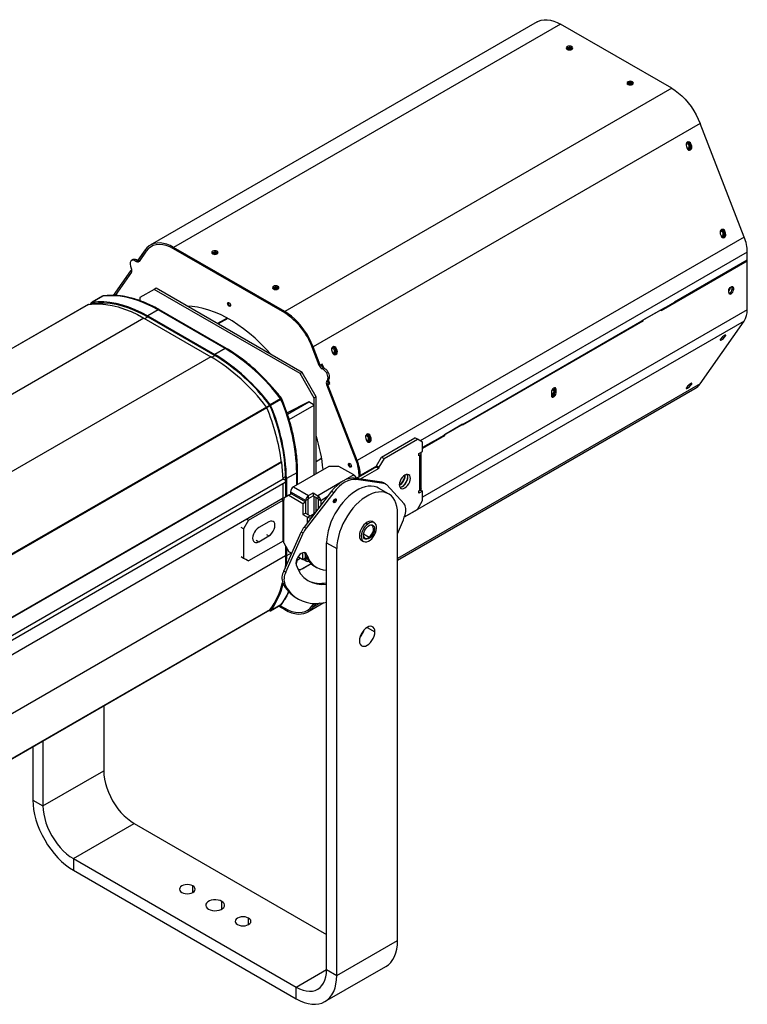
# Model space of a CAD drawing. Header units: millimetres. Extents: x 28 to 394, y 21 to 255.
# Tile 10 of 15: x 343 to 394, y 33 to 101. Entities that reach past the tile are written whole.
import ezdxf

# ---------------------------------------------------------------- set-up
doc = ezdxf.new("R2010")
doc.units = ezdxf.units.MM

msp = doc.modelspace()

# ---------------------------------------------------------------- linework, layer by layer
at = {"color": 7, "linetype": 'Continuous', "lineweight": 25}
for p, q in [((378.887, 101.162), (351.875, 85.568)), ((380.509, 101.001), (353.497, 85.408)), ((388.266, 96.523), (380.509, 101.001)), ((380.94, 99.268), (380.94, 99.301)), ((381.294, 99.327), (381.294, 99.425)), ((385.536, 96.878), (385.536, 96.976)), ((388.266, 96.523), (361.254, 80.93)), ((385.183, 96.819), (385.183, 96.852)), ((390.253, 94.051), (363.241, 78.458)), ((393.329, 86.122), (390.253, 94.051)), ((389.289, 92.463), (389.342, 92.327)), ((389.39, 92.305), (389.354, 92.302)), ((389.39, 92.305), (389.359, 92.292)), ((389.422, 92.223), (389.499, 92.229)), ((389.445, 92.209), (389.499, 92.229)), ((389.534, 92.64), (389.608, 92.647)), ((389.587, 92.504), (389.534, 92.64)), ((389.587, 92.504), (389.661, 92.51)), ((389.661, 92.51), (389.608, 92.647)), ((393.329, 86.122), (366.318, 70.529)), ((391.659, 86.356), (391.712, 86.219)), ((391.76, 86.198), (391.723, 86.195)), ((391.76, 86.198), (391.728, 86.185)), ((391.792, 86.116), (391.868, 86.123)), ((391.813, 86.102), (391.868, 86.123)), ((391.904, 86.533), (391.977, 86.54)), ((391.957, 86.397), (391.904, 86.533)), ((391.957, 86.397), (392.03, 86.403)), ((392.03, 86.403), (391.977, 86.54)), ((361.254, 80.93), (353.497, 85.408)), ((353.497, 85.408), (353.497, 85.31)), ((361.254, 80.832), (353.497, 85.31)), ((351.51, 85.23), (351.015, 84.526)), ((351.584, 85.139), (351.087, 84.432)), ((351.584, 85.139), (351.089, 84.434)), ((351.584, 85.139), (351.51, 85.23)), ((356.191, 84.981), (356.191, 85.014)), ((356.545, 85.04), (356.545, 85.138)), ((393.542, 85.083), (370.713, 71.904)), ((393.542, 84.517), (393.542, 85.083)), ((350.681, 84.553), (350.575, 84.492)), ((350.874, 84.435), (350.98, 84.496)), ((351.089, 84.434), (351.015, 84.526)), ((351.06, 84.47), (351.051, 84.457)), ((393.542, 84.459), (387.531, 80.989)), ((393.542, 84.517), (388.451, 81.578)), ((393.491, 84.488), (393.542, 84.459)), ((393.542, 81.058), (393.542, 84.459)), ((350.485, 83.771), (349.278, 82.053)), ((350.563, 83.686), (349.413, 82.05)), ((350.559, 83.68), (349.413, 82.05)), ((350.589, 83.831), (350.485, 83.771)), ((350.559, 83.68), (350.485, 83.771)), ((352.285, 82.56), (352.143, 82.478)), ((362.467, 76.682), (352.285, 82.56)), ((360.434, 82.532), (360.434, 82.565)), ((360.788, 82.591), (360.788, 82.689)), ((392.368, 82.593), (392.344, 82.607)), ((392.368, 82.593), (392.364, 82.628)), ((392.57, 82.57), (392.485, 82.619)), ((392.485, 82.497), (392.485, 82.619)), ((392.57, 82.57), (392.57, 82.448)), ((348.537, 81.996), (347.816, 81.58)), ((348.552, 82.001), (347.831, 81.585)), ((348.552, 82.001), (348.595, 82.016)), ((352.143, 82.478), (351.153, 81.907)), ((351.153, 81.907), (351.153, 81.688)), ((362.326, 76.6), (352.143, 82.478)), ((392.251, 82.264), (392.251, 82.387)), ((392.41, 82.172), (392.326, 82.221)), ((392.57, 82.448), (392.485, 82.497)), ((347.547, 81.425), (317, 63.79)), ((347.563, 81.43), (317.016, 63.795)), ((347.713, 81.448), (347.804, 81.569)), ((347.863, 81.512), (347.759, 81.453)), ((347.765, 81.453), (347.87, 81.513)), ((347.861, 81.512), (347.852, 81.507)), ((357.319, 81.514), (357.27, 81.486)), ((387.744, 81.17), (386.188, 80.272)), ((388.451, 81.554), (387.744, 81.146)), ((387.744, 81.146), (387.744, 81.17)), ((388.451, 81.578), (388.451, 81.554)), ((351.436, 80.47), (320.889, 62.836)), ((351.436, 80.47), (356.103, 77.776)), ((351.493, 80.437), (351.705, 80.56)), ((352.426, 81.042), (351.705, 80.625)), ((351.705, 80.625), (356.372, 77.931)), ((351.705, 80.56), (356.372, 77.866)), ((357.093, 78.347), (352.426, 81.042)), ((357.183, 78.356), (352.516, 81.051)), ((357.236, 80.476), (356.565, 80.089)), ((357.281, 80.45), (356.61, 80.063)), ((361.254, 80.832), (361.254, 80.93)), ((393.542, 81.058), (370.875, 67.973)), ((387.531, 81.06), (386.259, 80.325)), ((387.531, 80.989), (387.531, 81.06)), ((393.329, 80.264), (369.6, 66.566)), ((386.259, 80.254), (373.672, 72.988)), ((386.188, 80.248), (373.884, 73.145)), ((386.188, 80.272), (386.188, 80.248)), ((386.208, 80.283), (386.259, 80.254)), ((386.259, 80.325), (386.259, 80.254)), ((390.253, 75.887), (393.329, 80.264)), ((391.916, 79.238), (391.977, 79.163)), ((391.977, 79.163), (392.03, 79.238)), ((391.995, 79.282), (392.03, 79.238)), ((363.241, 78.458), (363.168, 78.451)), ((363.663, 77.175), (363.168, 78.451)), ((363.664, 77.171), (363.168, 78.451)), ((363.736, 77.182), (363.241, 78.458)), ((391.712, 79.054), (391.659, 78.979)), ((356.103, 77.776), (325.556, 60.142)), ((356.159, 77.743), (356.372, 77.866)), ((357.093, 78.347), (356.372, 77.931)), ((364.541, 78.176), (364.594, 78.039)), ((364.642, 78.018), (364.605, 78.014)), ((364.642, 78.018), (364.61, 78.005)), ((364.674, 77.936), (364.75, 77.942)), ((364.75, 77.942), (364.696, 77.922)), ((364.785, 78.353), (364.859, 78.36)), ((364.838, 78.217), (364.785, 78.353)), ((364.838, 78.217), (364.912, 78.223)), ((364.912, 78.223), (364.859, 78.36)), ((363.663, 77.175), (363.736, 77.182)), ((363.664, 77.171), (363.673, 77.176)), ((363.878, 77.264), (363.736, 77.182)), ((363.984, 76.989), (363.878, 77.264)), ((362.467, 76.682), (362.326, 76.6)), ((363.316, 74.885), (362.326, 76.6)), ((363.457, 74.967), (362.467, 76.682)), ((363.984, 76.989), (363.878, 76.928)), ((364.386, 76.353), (364.28, 76.292)), ((364.295, 75.881), (364.189, 75.82)), ((366.244, 70.522), (364.189, 75.82)), ((364.193, 75.809), (364.299, 75.87)), ((364.193, 75.809), (364.267, 75.815)), ((366.244, 70.522), (364.193, 75.809)), ((364.205, 76.084), (364.311, 76.145)), ((364.267, 75.815), (364.408, 75.897)), ((366.318, 70.529), (364.267, 75.815)), ((364.299, 75.87), (364.293, 75.887)), ((364.299, 75.87), (364.295, 75.881)), ((364.408, 75.897), (364.312, 76.145)), ((364.335, 75.89), (364.408, 75.897)), ((390.253, 75.887), (369.133, 63.695)), ((389.342, 75.683), (389.289, 75.608)), ((389.547, 75.867), (389.608, 75.791)), ((389.608, 75.791), (389.661, 75.867)), ((389.625, 75.911), (389.661, 75.867)), ((363.457, 74.967), (363.316, 74.885)), ((363.457, 69.61), (363.457, 74.967)), ((369.133, 63.568), (389.888, 75.549)), ((379.877, 75.304), (379.877, 75.059)), ((379.937, 75.482), (380.065, 75.408)), ((380.086, 75.597), (380.083, 75.599)), ((380.11, 75.537), (380.195, 75.488)), ((380.11, 75.292), (380.11, 75.537)), ((380.11, 75.292), (380.195, 75.243)), ((380.195, 75.243), (380.195, 75.488)), ((359.977, 74.263), (329.43, 56.629)), ((359.979, 74.26), (360.207, 74.391)), ((360.002, 74.22), (360.23, 74.352)), ((360.967, 74.835), (360.245, 74.418)), ((360.994, 74.788), (360.273, 74.371)), ((362.936, 74.614), (361.418, 73.856)), ((361.451, 73.757), (362.936, 74.614)), ((361.569, 73.387), (363.316, 74.396)), ((363.316, 74.396), (362.936, 74.614)), ((363.316, 69.528), (363.316, 74.885)), ((363.316, 69.528), (363.316, 74.396)), ((360.004, 74.216), (329.457, 56.582)), ((373.884, 73.169), (372.329, 72.271)), ((373.672, 73.059), (372.399, 72.324)), ((373.672, 72.988), (373.672, 73.059)), ((373.884, 73.145), (373.884, 73.169)), ((367.155, 72.246), (367.228, 72.253)), ((367.208, 72.109), (367.155, 72.246)), ((367.281, 72.116), (367.228, 72.253)), ((372.399, 72.253), (370.875, 71.373)), ((372.329, 72.247), (371.622, 71.839)), ((372.329, 72.271), (372.329, 72.247)), ((372.348, 72.283), (372.399, 72.253)), ((372.399, 72.324), (372.399, 72.253)), ((366.91, 72.069), (366.963, 71.932)), ((367.011, 71.911), (366.974, 71.907)), ((367.011, 71.911), (366.979, 71.898)), ((367.043, 71.829), (367.119, 71.836)), ((367.119, 71.836), (367.064, 71.815)), ((367.208, 72.109), (367.281, 72.116)), ((368.012, 70.769), (370.345, 72.116)), ((368.188, 70.667), (370.522, 72.014)), ((370.522, 72.014), (370.345, 72.116)), ((370.875, 71.81), (370.522, 72.014)), ((371.622, 71.863), (370.875, 71.432)), ((370.875, 71.157), (370.875, 71.81)), ((371.6, 71.851), (371.622, 71.839)), ((371.622, 71.839), (371.622, 71.863)), ((370.624, 71.012), (370.875, 71.157)), ((370.624, 70.849), (370.624, 71.012)), ((370.624, 70.93), (370.695, 70.89)), ((370.695, 70.89), (370.624, 70.849)), ((370.695, 68.44), (370.695, 70.89)), ((370.763, 71.092), (370.763, 71.027)), ((370.77, 68.544), (370.77, 70.994)), ((361.039, 70.43), (330.492, 52.795)), ((361.06, 70.42), (330.513, 52.785)), ((361.039, 70.43), (361.06, 70.42)), ((361.15, 69.216), (361.06, 70.42)), ((363.835, 70.66), (363.457, 70.441)), ((365.749, 70.286), (365.7, 70.257)), ((366.244, 70.522), (366.318, 70.529)), ((367.658, 70.14), (366.53, 69.489)), ((367.658, 70.157), (368.012, 70.769)), ((367.835, 70.055), (367.658, 70.157)), ((367.658, 70.157), (367.658, 70.083)), ((368.188, 70.667), (367.835, 70.055)), ((368.012, 70.769), (368.188, 70.667)), ((362.099, 69.676), (361.378, 69.26)), ((364.335, 70.116), (361.867, 68.692)), ((362.099, 68.826), (362.099, 69.676)), ((362.152, 68.856), (362.152, 69.75)), ((365.042, 70.116), (364.335, 70.116)), ((366.074, 69.52), (365.042, 70.116)), ((366.074, 69.52), (365.437, 69.152)), ((367.658, 70.083), (366.26, 69.276)), ((366.53, 69.489), (366.446, 69.538)), ((366.446, 69.384), (366.446, 69.538)), ((366.446, 69.384), (366.446, 69.538)), ((367.835, 69.981), (366.521, 69.223)), ((366.53, 69.433), (366.53, 69.489)), ((367.658, 70.083), (367.835, 69.981)), ((367.835, 69.981), (367.835, 70.055)), ((369.672, 69.49), (369.671, 69.522)), ((361.16, 69.221), (330.613, 51.587)), ((361.16, 69.221), (330.613, 51.587)), ((330.738, 51.371), (361.285, 69.005)), ((330.738, 51.371), (361.285, 69.005)), ((361.143, 69.313), (361.321, 69.416)), ((361.155, 67.927), (361.155, 68.93)), ((361.258, 69.186), (361.321, 69.223)), ((361.321, 69.293), (361.321, 67.96)), ((361.378, 69.26), (361.378, 67.993)), ((365.198, 69.015), (363.564, 68.071)), ((366.102, 69.283), (366.243, 69.201)), ((368.028, 69.008), (366.102, 69.283)), ((368.169, 68.927), (366.243, 69.201)), ((368.169, 68.927), (368.028, 69.008)), ((368.295, 68.884), (368.154, 68.966)), ((369.59, 67.494), (368.377, 68.818)), ((361.556, 68.096), (361.202, 67.891)), ((361.732, 68.198), (361.556, 68.096)), ((361.556, 68.096), (362.531, 67.532)), ((361.662, 68.336), (362.722, 67.724)), ((361.662, 68.336), (361.662, 68.157)), ((361.732, 68.198), (362.708, 67.634)), ((361.867, 68.692), (362.927, 68.079)), ((364.533, 68.377), (362.607, 65.879)), ((364.675, 68.296), (362.748, 65.797)), ((362.927, 68.079), (363.239, 68.259)), ((362.927, 67.875), (362.927, 68.079)), ((363.239, 68.259), (363.564, 68.071)), ((363.239, 68.259), (363.239, 68.055)), ((363.564, 68.071), (363.564, 67.867)), ((364.533, 68.377), (364.675, 68.296)), ((368.512, 68.197), (367.805, 68.605)), ((370.624, 68.399), (370.695, 68.44)), ((370.624, 68.236), (370.624, 68.399)), ((370.875, 68.381), (370.624, 68.236)), ((370.73, 68.465), (370.875, 68.381)), ((370.875, 67.727), (370.875, 68.381)), ((330.608, 50.293), (361.155, 67.927)), ((358.734, 66.369), (361.146, 67.761)), ((361.146, 67.761), (361.006, 67.841)), ((361.146, 64.903), (361.146, 67.761)), ((361.202, 67.891), (361.202, 67.761)), ((361.202, 64.903), (361.202, 67.761)), ((362.531, 67.532), (362.708, 67.634)), ((362.531, 67.532), (362.531, 66.756)), ((362.708, 67.634), (362.708, 66.859)), ((362.899, 67.826), (362.722, 67.724)), ((362.722, 66.85), (362.722, 67.724)), ((362.899, 66.748), (362.899, 67.826)), ((362.927, 67.875), (363.239, 68.055)), ((363.239, 68.055), (363.564, 67.867)), ((363.316, 66.801), (363.316, 68.01)), ((363.457, 66.981), (363.457, 67.929)), ((363.769, 67.716), (363.592, 67.818)), ((363.592, 67.818), (363.592, 67.157)), ((364.228, 67.981), (363.769, 67.716)), ((363.769, 67.716), (363.769, 67.386)), ((370.522, 67.115), (370.875, 67.727)), ((362.531, 66.756), (362.708, 66.859)), ((362.531, 66.756), (362.857, 66.569)), ((362.708, 66.859), (363.034, 66.671)), ((363.32, 66.803), (363.09, 66.671)), ((369.133, 37.019), (369.133, 66.823)), ((369.607, 66.587), (370.522, 67.115)), ((358.734, 66.369), (358.381, 65.756)), ((358.595, 66.449), (358.734, 66.369)), ((360.149, 66.246), (359.441, 65.838)), ((362.857, 66.569), (363.034, 66.671)), ((362.857, 66.203), (362.857, 66.569)), ((363.178, 66.62), (363.09, 66.671)), ((366.926, 66.165), (367.055, 66.091)), ((367.512, 66.181), (367.328, 66.288)), ((358.381, 65.756), (358.21, 65.855)), ((358.381, 65.756), (358.381, 63.715)), ((359.978, 65.365), (360.149, 65.266)), ((361.186, 62.805), (362.399, 65.531)), ((361.328, 62.724), (362.541, 65.449)), ((362.541, 65.449), (362.399, 65.531)), ((362.607, 65.879), (362.748, 65.797)), ((366.751, 65.403), (367.153, 65.171)), ((361.146, 64.903), (358.734, 63.511)), ((359.271, 64.957), (359.441, 64.858)), ((359.441, 64.858), (360.149, 65.266)), ((361.202, 64.772), (361.202, 64.903)), ((361.202, 64.772), (361.556, 64.16)), ((364.184, 64.782), (364.891, 64.374)), ((364.184, 34.978), (364.184, 64.782)), ((366.573, 64.98), (366.757, 64.874)), ((367.153, 65.171), (367.194, 65.113)), ((361.321, 64.565), (361.321, 63.903)), ((361.378, 64.467), (361.378, 63.871)), ((361.717, 64.067), (361.378, 63.871)), ((361.741, 64.053), (361.556, 64.16)), ((362.531, 63.596), (362.531, 64.088)), ((362.661, 64.03), (362.628, 64.097)), ((362.661, 64.03), (362.803, 63.949)), ((364.891, 34.57), (364.891, 64.374)), ((330.294, 45.991), (361.321, 63.903)), ((358.21, 63.814), (358.381, 63.715)), ((358.381, 63.715), (358.734, 63.511)), ((358.734, 63.511), (358.563, 63.61)), ((362.047, 63.312), (362.07, 63.55)), ((362.118, 63.579), (362.34, 63.707)), ((362.531, 63.596), (362.184, 63.797)), ((362.326, 62.882), (363.093, 63.326)), ((362.467, 62.964), (363.093, 63.326)), ((362.708, 63.699), (362.531, 63.596)), ((362.567, 63.617), (362.782, 63.492)), ((362.722, 63.625), (362.652, 63.666)), ((362.708, 63.699), (362.708, 63.903)), ((362.722, 63.625), (362.722, 63.87)), ((362.817, 63.68), (362.722, 63.625)), ((362.927, 63.512), (362.927, 63.507)), ((362.927, 63.507), (362.93, 63.508)), ((361.186, 62.805), (361.328, 62.724)), ((362.171, 62.971), (362.326, 62.882)), ((362.467, 62.964), (362.326, 62.882)), ((363.343, 63.139), (363.484, 63.058)), ((361.264, 61.889), (361.122, 61.97)), ((362.068, 60.931), (362.209, 60.849)), ((362.877, 59.955), (363.999, 60.603)), ((363.168, 60.385), (363.282, 60.548)), ((363.703, 60.56), (363.241, 60.294)), ((363.241, 60.294), (363.418, 60.545)), ((329.31, 42.255), (360.23, 60.105)), ((329.317, 42.266), (360.239, 60.116)), ((360.245, 60.02), (360.043, 59.997)), ((360.225, 60.098), (360.216, 60.093)), ((360.261, 60.025), (360.982, 60.442)), ((360.994, 60.452), (360.273, 60.036)), ((360.836, 60.357), (361.254, 60.116)), ((360.921, 60.406), (361.254, 60.214)), ((361.028, 60.482), (360.994, 60.452)), ((361.254, 60.116), (361.254, 60.214)), ((363.168, 60.385), (363.241, 60.294)), ((367.012, 58.874), (367.553, 58.562)), ((348.627, 53.407), (348.627, 48.857)), ((344.385, 50.958), (344.385, 46.408)), ((343.678, 50.549), (343.678, 46.816)), ((344.385, 46.408), (348.627, 48.857)), ((343.678, 46.816), (344.385, 46.408)), ((346.506, 42.734), (350.749, 45.183)), ((350.749, 45.183), (364.184, 37.427)), ((346.506, 42.734), (362.062, 33.753)), ((346.506, 42.734), (346.506, 41.917)), ((346.506, 41.917), (362.062, 32.937)), ((354.85, 40.366), (354.85, 40.815)), ((356.872, 39.199), (356.872, 39.738)), ((358.739, 38.121), (358.739, 38.57)), ((364.891, 34.57), (369.133, 37.019)), ((364.062, 32.739), (368.305, 35.188)), ((362.062, 33.753), (364.184, 34.978)), ((364.184, 34.978), (364.891, 34.57)), ((362.062, 32.937), (362.062, 33.753))]:
    msp.add_line(p, q, dxfattribs=at)
at = {"color": 7, "linetype": 'Continuous', "lineweight": 25, "flags": 128}
for points in [[(378.887, 101.162), (378.974, 101.207), (379.16, 101.274), (379.362, 101.308), (379.576, 101.311), (379.8, 101.281), (380.032, 101.219), (380.269, 101.125), (380.509, 101.001)], [(381.294, 99.425), (381.221, 99.454), (381.135, 99.463), (381.049, 99.454), (380.976, 99.425), (380.927, 99.383), (380.91, 99.334), (380.927, 99.284), (380.976, 99.242)], [(380.976, 99.242), (381.049, 99.214), (381.135, 99.204), (381.221, 99.214), (381.294, 99.242), (381.342, 99.284), (381.36, 99.334), (381.342, 99.383), (381.294, 99.425)], [(381.343, 99.285), (381.342, 99.285), (381.294, 99.327)], [(385.536, 96.976), (385.463, 97.004), (385.377, 97.014), (385.291, 97.004), (385.218, 96.976), (385.169, 96.934), (385.152, 96.884), (385.169, 96.835), (385.218, 96.793)], [(385.218, 96.793), (385.291, 96.764), (385.377, 96.754), (385.463, 96.764), (385.536, 96.793), (385.585, 96.835), (385.602, 96.884), (385.585, 96.934), (385.536, 96.976)], [(385.586, 96.835), (385.585, 96.836), (385.536, 96.878)], [(388.266, 96.523), (388.506, 96.37), (388.743, 96.19), (388.975, 95.984), (389.199, 95.755), (389.413, 95.506), (389.614, 95.239), (389.801, 94.956), (389.971, 94.662), (390.122, 94.359), (390.253, 94.051)], [(389.285, 92.653), (389.315, 92.658), (389.371, 92.646), (389.421, 92.608), (389.456, 92.549), (389.471, 92.479), (389.464, 92.408), (389.435, 92.347), (389.39, 92.305)], [(389.342, 92.327), (389.385, 92.255), (389.445, 92.209), (389.514, 92.194), (389.581, 92.213), (389.636, 92.264), (389.67, 92.338), (389.679, 92.425), (389.661, 92.51)], [(389.422, 92.223), (389.489, 92.285), (389.531, 92.375), (389.542, 92.481), (389.52, 92.585), (389.468, 92.673), (389.394, 92.73), (389.347, 92.745)], [(389.46, 92.741), (389.386, 92.755), (389.354, 92.75)], [(389.499, 92.229), (389.566, 92.292), (389.604, 92.369)], [(391.791, 86.116), (391.859, 86.178), (391.901, 86.269), (391.911, 86.374), (391.889, 86.479), (391.837, 86.566), (391.763, 86.623), (391.717, 86.638)], [(391.828, 86.635), (391.755, 86.648), (391.725, 86.644)], [(391.655, 86.546), (391.684, 86.551), (391.741, 86.539), (391.79, 86.501), (391.825, 86.442), (391.84, 86.372), (391.833, 86.301), (391.805, 86.24), (391.76, 86.198)], [(391.712, 86.219), (391.754, 86.148), (391.815, 86.101), (391.884, 86.087), (391.951, 86.106), (392.005, 86.157), (392.04, 86.231), (392.048, 86.318), (392.03, 86.403)], [(391.868, 86.123), (391.935, 86.185), (391.974, 86.264)], [(353.497, 85.408), (353.258, 85.532), (353.02, 85.625), (352.788, 85.687), (352.564, 85.717), (352.35, 85.715), (352.149, 85.68), (351.962, 85.613), (351.792, 85.515), (351.641, 85.387), (351.51, 85.23)], [(353.497, 85.31), (353.241, 85.44), (352.988, 85.535), (352.742, 85.592), (352.506, 85.611), (352.283, 85.591), (352.077, 85.533), (351.89, 85.437), (351.725, 85.305), (351.584, 85.139)], [(353.497, 85.31), (353.241, 85.44), (352.988, 85.535), (352.742, 85.592), (352.506, 85.611), (352.283, 85.591), (352.077, 85.533), (351.89, 85.437), (351.725, 85.305), (351.584, 85.139)], [(356.545, 85.138), (356.472, 85.166), (356.386, 85.176), (356.3, 85.166), (356.227, 85.138), (356.178, 85.096), (356.161, 85.046), (356.178, 84.997), (356.227, 84.955)], [(356.227, 84.955), (356.3, 84.926), (356.386, 84.917), (356.472, 84.926), (356.545, 84.955), (356.594, 84.997), (356.611, 85.046), (356.594, 85.096), (356.545, 85.138)], [(356.594, 84.997), (356.594, 84.998), (356.545, 85.04)], [(350.874, 84.435), (350.77, 84.494), (350.67, 84.515), (350.584, 84.497), (350.519, 84.44), (350.481, 84.35), (350.472, 84.234), (350.495, 84.103), (350.546, 83.969)], [(351.087, 84.432), (351.07, 84.412), (351.048, 84.398), (351.024, 84.389), (350.997, 84.387), (350.967, 84.39), (350.937, 84.399), (350.905, 84.415), (350.874, 84.435)], [(360.788, 82.689), (360.715, 82.717), (360.629, 82.727), (360.542, 82.717), (360.469, 82.689), (360.421, 82.647), (360.404, 82.597), (360.421, 82.548), (360.469, 82.505)], [(360.469, 82.505), (360.542, 82.477), (360.629, 82.467), (360.715, 82.477), (360.788, 82.505), (360.836, 82.548), (360.854, 82.597), (360.836, 82.647), (360.788, 82.689)], [(360.837, 82.548), (360.836, 82.549), (360.788, 82.591)], [(392.251, 82.387), (392.264, 82.464), (392.298, 82.544), (392.35, 82.613), (392.41, 82.662), (392.471, 82.683), (392.523, 82.673), (392.557, 82.634), (392.57, 82.57)], [(392.485, 82.619), (392.473, 82.683), (392.472, 82.684)], [(352.426, 81.042), (351.973, 81.287), (351.522, 81.499), (351.074, 81.677), (350.631, 81.821), (350.195, 81.929), (349.768, 82.001), (349.35, 82.037), (348.945, 82.037), (348.552, 82.001)], [(347.563, 81.43), (347.955, 81.466), (348.36, 81.466), (348.778, 81.429), (349.205, 81.357), (349.641, 81.249), (350.084, 81.106), (350.532, 80.928), (350.983, 80.716), (351.436, 80.47)], [(347.831, 81.585), (348.223, 81.621), (348.629, 81.621), (349.046, 81.584), (349.474, 81.512), (349.91, 81.404), (350.352, 81.261), (350.8, 81.083), (351.252, 80.871), (351.705, 80.625)], [(347.861, 81.512), (348.25, 81.548), (348.653, 81.548), (349.067, 81.512), (349.491, 81.44), (349.923, 81.333), (350.363, 81.191), (350.807, 81.014), (351.255, 80.803), (351.705, 80.56)], [(360.279, 77.945), (359.953, 78.305), (359.573, 78.694), (359.185, 79.061), (358.79, 79.403), (358.39, 79.721), (357.986, 80.012), (357.579, 80.275), (357.172, 80.51), (356.766, 80.716), (356.362, 80.892), (355.961, 81.036), (355.567, 81.15), (355.178, 81.231), (354.799, 81.28), (354.472, 81.297)], [(357.27, 81.486), (357.278, 81.528), (357.301, 81.554), (357.335, 81.561), (357.376, 81.547), (357.416, 81.514), (357.451, 81.468), (357.474, 81.415), (357.482, 81.363)], [(357.482, 81.363), (357.474, 81.321), (357.451, 81.295), (357.416, 81.288), (357.376, 81.302), (357.335, 81.335), (357.301, 81.381), (357.278, 81.434), (357.27, 81.486)], [(357.319, 81.514), (357.327, 81.556), (357.33, 81.561)], [(387.744, 81.146), (387.742, 81.124), (387.739, 81.114)], [(388.446, 81.522), (388.449, 81.533), (388.451, 81.554)], [(363.241, 78.458), (363.111, 78.766), (362.959, 79.069), (362.79, 79.363), (362.603, 79.645), (362.401, 79.912), (362.187, 80.162), (361.963, 80.391), (361.731, 80.596), (361.494, 80.777), (361.254, 80.93)], [(386.183, 80.216), (386.186, 80.226), (386.188, 80.248)], [(391.659, 78.979), (391.641, 78.943), (391.649, 78.926), (391.684, 78.931), (391.738, 78.958), (391.805, 79.001), (391.874, 79.056), (391.935, 79.112), (391.977, 79.163)], [(391.778, 79.128), (391.801, 79.147), (391.837, 79.18)], [(391.849, 79.19), (391.84, 79.181), (391.803, 79.151)], [(392.03, 79.238), (392.043, 79.258), (392.048, 79.274), (392.048, 79.286), (392.04, 79.291), (392.026, 79.291), (392.005, 79.286), (391.98, 79.275), (391.951, 79.259)], [(364.605, 78.463), (364.638, 78.467), (364.711, 78.454)], [(364.537, 78.366), (364.566, 78.371), (364.622, 78.359), (364.672, 78.321), (364.707, 78.262), (364.722, 78.191), (364.715, 78.12), (364.687, 78.059), (364.642, 78.018)], [(364.594, 78.039), (364.636, 77.968), (364.697, 77.921), (364.765, 77.907), (364.832, 77.926), (364.887, 77.977), (364.922, 78.051), (364.93, 78.138), (364.912, 78.223)], [(364.855, 78.082), (364.817, 78.004), (364.75, 77.942)], [(389.289, 75.608), (389.271, 75.571), (389.28, 75.554), (389.314, 75.56), (389.369, 75.586), (389.436, 75.63), (389.505, 75.684), (389.565, 75.741), (389.608, 75.791)], [(389.409, 75.757), (389.431, 75.776), (389.468, 75.809)], [(389.481, 75.819), (389.47, 75.81), (389.432, 75.779)], [(389.661, 75.867), (389.673, 75.887), (389.679, 75.903), (389.678, 75.914), (389.67, 75.92), (389.656, 75.92), (389.636, 75.915), (389.611, 75.904), (389.581, 75.888)], [(380.195, 75.488), (380.183, 75.551), (380.149, 75.591), (380.097, 75.601), (380.036, 75.58), (379.975, 75.531), (379.924, 75.461), (379.889, 75.382), (379.877, 75.304)], [(379.877, 75.059), (379.889, 74.996), (379.924, 74.956), (379.975, 74.946), (380.036, 74.968), (380.097, 75.017), (380.149, 75.086), (380.183, 75.166), (380.195, 75.243)], [(380.065, 75.408), (380.055, 75.46), (380.026, 75.493), (379.984, 75.501), (379.94, 75.487)], [(380.104, 75.584), (380.099, 75.588), (380.083, 75.599)], [(380.11, 75.537), (380.098, 75.6), (380.098, 75.601)], [(373.884, 73.145), (373.882, 73.124), (373.88, 73.113)], [(366.906, 72.259), (366.935, 72.264), (366.992, 72.252), (367.041, 72.214), (367.076, 72.155), (367.092, 72.085), (367.084, 72.014), (367.056, 71.952), (367.011, 71.911)], [(366.976, 72.357), (367.007, 72.361), (367.079, 72.348)], [(372.324, 72.215), (372.327, 72.226), (372.329, 72.247)], [(366.963, 71.932), (367.006, 71.861), (367.066, 71.814), (367.135, 71.8), (367.202, 71.819), (367.257, 71.87), (367.291, 71.944), (367.3, 72.031), (367.281, 72.116)], [(367.225, 71.977), (367.186, 71.898), (367.119, 71.836)], [(371.622, 71.839), (371.62, 71.817), (371.617, 71.807)], [(370.695, 70.89), (370.75, 70.937), (370.77, 70.994), (370.75, 71.05), (370.73, 71.073)], [(365.7, 70.257), (365.708, 70.299), (365.731, 70.326), (365.765, 70.332), (365.806, 70.318), (365.846, 70.286), (365.881, 70.239), (365.904, 70.186), (365.912, 70.135)], [(365.912, 70.135), (365.904, 70.092), (365.881, 70.066), (365.846, 70.059), (365.806, 70.073), (365.765, 70.106), (365.731, 70.153), (365.708, 70.206), (365.7, 70.257)], [(365.749, 70.286), (365.757, 70.328), (365.76, 70.333)], [(369.255, 68.833), (369.268, 68.725), (369.307, 68.639), (369.369, 68.581), (369.449, 68.557), (369.543, 68.566), (369.644, 68.609), (369.744, 68.682), (369.838, 68.781), (369.919, 68.899), (369.98, 69.028), (370.019, 69.158), (370.032, 69.282), (370.019, 69.391), (369.98, 69.477), (369.919, 69.534), (369.838, 69.559), (369.744, 69.55), (369.644, 69.507), (369.543, 69.433), (369.449, 69.334), (369.369, 69.217), (369.307, 69.088), (369.268, 68.957), (369.255, 68.833)], [(369.292, 68.662), (369.359, 68.672), (369.46, 68.715), (369.56, 68.788), (369.654, 68.887), (369.735, 69.005), (369.797, 69.134), (369.835, 69.265), (369.849, 69.388), (369.835, 69.497), (369.811, 69.56)], [(369.295, 68.658), (369.366, 68.668), (369.467, 68.711), (369.567, 68.784), (369.661, 68.883), (369.742, 69.001), (369.804, 69.13), (369.842, 69.26), (369.856, 69.384), (369.842, 69.493), (369.816, 69.56)], [(361.16, 69.221), (361.181, 69.227), (361.214, 69.219), (361.248, 69.195), (361.279, 69.159), (361.3, 69.115), (361.31, 69.072), (361.306, 69.034), (361.29, 69.009), (361.285, 69.005)], [(361.16, 69.221), (361.188, 69.227), (361.222, 69.215), (361.256, 69.188), (361.285, 69.149), (361.304, 69.105), (361.311, 69.062), (361.304, 69.027), (361.285, 69.005), (361.285, 69.005)], [(366.102, 69.283), (365.919, 69.289), (365.725, 69.258), (365.523, 69.191), (365.317, 69.089), (365.112, 68.954), (364.91, 68.788), (364.716, 68.594), (364.533, 68.377)], [(366.243, 69.201), (366.061, 69.207), (365.867, 69.177), (365.665, 69.11), (365.459, 69.007), (365.253, 68.872), (365.051, 68.706), (364.857, 68.513), (364.675, 68.296)], [(367.805, 68.605), (367.678, 68.666), (367.495, 68.721), (367.299, 68.744), (367.09, 68.736), (366.873, 68.695), (366.648, 68.622), (366.42, 68.519), (366.19, 68.386), (365.962, 68.226), (365.738, 68.039), (365.52, 67.829), (365.311, 67.597), (365.115, 67.347), (364.932, 67.081), (364.765, 66.802), (364.616, 66.514), (364.487, 66.22), (364.38, 65.924), (364.295, 65.628), (364.233, 65.337), (364.196, 65.054), (364.184, 64.782)], [(369.133, 66.823), (369.121, 67.081), (369.084, 67.321), (369.022, 67.541), (368.937, 67.738), (368.83, 67.911), (368.701, 68.056), (368.552, 68.172), (368.385, 68.258), (368.203, 68.313), (368.006, 68.336), (367.797, 68.327), (367.58, 68.286), (367.355, 68.214), (367.127, 68.111), (366.897, 67.978), (366.669, 67.818), (366.445, 67.631), (366.227, 67.421), (366.018, 67.189), (365.822, 66.939), (365.639, 66.673), (365.472, 66.394), (365.323, 66.106), (365.194, 65.812), (365.087, 65.516), (365.002, 65.22), (364.94, 64.929), (364.903, 64.646), (364.891, 64.374)], [(370.77, 68.544), (370.75, 68.488), (370.695, 68.44)], [(364.646, 67.655), (364.654, 67.707), (364.677, 67.76), (364.711, 67.806), (364.752, 67.839), (364.792, 67.853), (364.827, 67.846), (364.85, 67.82), (364.858, 67.778), (364.85, 67.726), (364.827, 67.673), (364.792, 67.627), (364.752, 67.594), (364.711, 67.58), (364.677, 67.586), (364.654, 67.613), (364.646, 67.655)], [(369.654, 66.732), (369.686, 66.849), (369.706, 66.962), (369.715, 67.072), (369.713, 67.175), (369.699, 67.27), (369.673, 67.356), (369.637, 67.431), (369.59, 67.494)], [(360.149, 65.266), (360.258, 65.346), (360.361, 65.454), (360.449, 65.583), (360.516, 65.723), (360.558, 65.866), (360.573, 66.001), (360.558, 66.12), (360.516, 66.213), (360.449, 66.276), (360.361, 66.303), (360.258, 66.293), (360.149, 66.246)], [(367.012, 66.223), (366.892, 66.138), (366.777, 66.026), (366.675, 65.892), (366.589, 65.744), (366.525, 65.588), (366.485, 65.433), (366.471, 65.286), (366.485, 65.155), (366.525, 65.046), (366.589, 64.965), (366.675, 64.915), (366.696, 64.909)], [(367.055, 66.091), (366.939, 65.988), (366.834, 65.863), (366.743, 65.72), (366.672, 65.568), (366.624, 65.414), (366.602, 65.266), (366.607, 65.131), (366.638, 65.015), (366.694, 64.925), (366.772, 64.866), (366.868, 64.84), (366.978, 64.848), (367.095, 64.89), (367.215, 64.964)], [(367.215, 64.964), (367.33, 65.067), (367.436, 65.192), (367.526, 65.335), (367.597, 65.487), (367.645, 65.641), (367.667, 65.789), (367.663, 65.925), (367.632, 66.04), (367.576, 66.13), (367.498, 66.189), (367.401, 66.216), (367.292, 66.207), (367.174, 66.165), (367.055, 66.091)], [(367.076, 65.942), (367.178, 66.003), (367.278, 66.032), (367.368, 66.027), (367.441, 65.987), (367.494, 65.917), (367.523, 65.82), (367.525, 65.702), (367.5, 65.573), (367.451, 65.441), (367.38, 65.315), (367.292, 65.203), (367.194, 65.113)], [(367.153, 65.171), (367.25, 65.261), (367.335, 65.375), (367.401, 65.502), (367.443, 65.633), (367.456, 65.757), (367.441, 65.865), (367.398, 65.946), (367.331, 65.996), (367.245, 66.009), (367.148, 65.984), (367.117, 65.97)], [(359.441, 65.838), (359.332, 65.758), (359.229, 65.65), (359.141, 65.521), (359.074, 65.381), (359.032, 65.238), (359.017, 65.103), (359.032, 64.985), (359.074, 64.891), (359.141, 64.828), (359.229, 64.801), (359.332, 64.811), (359.441, 64.858)], [(366.743, 65.322), (366.758, 65.231), (366.8, 65.15), (366.868, 65.101), (366.954, 65.087), (367.051, 65.112), (367.153, 65.171)], [(367.194, 65.113), (367.091, 65.052), (366.992, 65.023), (366.902, 65.028), (366.828, 65.068), (366.775, 65.138), (366.747, 65.236), (366.745, 65.353), (366.769, 65.482), (366.819, 65.614), (366.89, 65.74), (366.978, 65.852), (367.076, 65.942)], [(362.803, 63.949), (362.759, 64.029), (362.693, 64.08), (362.609, 64.098), (362.514, 64.082), (362.412, 64.033), (362.312, 63.954), (362.221, 63.851), (362.144, 63.73), (362.086, 63.6), (362.052, 63.47), (362.044, 63.349), (362.063, 63.244)], [(361.321, 63.903), (361.308, 63.392), (361.278, 63.012)], [(361.378, 63.871), (361.364, 63.356), (361.353, 63.179)], [(361.264, 61.889), (361.414, 61.623), (361.587, 61.383), (361.782, 61.172), (361.996, 60.99), (362.23, 60.838), (362.481, 60.717), (362.749, 60.628), (363.031, 60.57), (363.327, 60.546), (363.635, 60.554), (363.953, 60.595), (364.184, 60.643)], [(361.254, 60.214), (361.511, 60.083), (361.764, 59.989), (362.01, 59.932), (362.246, 59.913), (362.468, 59.933), (362.675, 59.991), (362.861, 60.087), (363.027, 60.219), (363.168, 60.385)], [(361.254, 60.214), (361.511, 60.083), (361.764, 59.989), (362.01, 59.932), (362.246, 59.913), (362.468, 59.933), (362.675, 59.991), (362.861, 60.087), (363.027, 60.219), (363.168, 60.385)], [(361.254, 60.116), (361.494, 59.992), (361.731, 59.899), (361.963, 59.836), (362.187, 59.806), (362.401, 59.809), (362.603, 59.844), (362.79, 59.91), (362.959, 60.008), (363.111, 60.137), (363.241, 60.294)], [(367.553, 58.562), (367.54, 58.693), (367.5, 58.802), (367.435, 58.883), (367.349, 58.933), (367.247, 58.948), (367.133, 58.928), (367.012, 58.874), (366.892, 58.789), (366.777, 58.677), (366.675, 58.543), (366.589, 58.395), (366.525, 58.239), (366.485, 58.084), (366.471, 57.937)], [(366.471, 57.937), (366.485, 57.806), (366.525, 57.697), (366.589, 57.616), (366.675, 57.566), (366.777, 57.551), (366.892, 57.571), (367.012, 57.625), (367.133, 57.71), (367.247, 57.822), (367.349, 57.956), (367.435, 58.104), (367.5, 58.26), (367.54, 58.415), (367.553, 58.562)], [(348.627, 48.857), (348.641, 48.575), (348.681, 48.281), (348.746, 47.979), (348.837, 47.673), (348.953, 47.366), (349.09, 47.063), (349.249, 46.766), (349.426, 46.481), (349.62, 46.21), (349.828, 45.957), (350.048, 45.725), (350.277, 45.517), (350.511, 45.335), (350.749, 45.183)], [(343.678, 46.816), (343.691, 46.488), (343.732, 46.148), (343.799, 45.798), (343.893, 45.442), (344.012, 45.084), (344.154, 44.726), (344.32, 44.374), (344.506, 44.028), (344.712, 43.694), (344.935, 43.375), (345.173, 43.073), (345.424, 42.791), (345.685, 42.532), (345.954, 42.298), (346.229, 42.093), (346.506, 41.917)], [(344.385, 46.408), (344.398, 46.126), (344.438, 45.832), (344.504, 45.53), (344.595, 45.224), (344.71, 44.917), (344.848, 44.613), (345.006, 44.317), (345.183, 44.032), (345.377, 43.761), (345.586, 43.508), (345.805, 43.276), (346.034, 43.068), (346.269, 42.886), (346.506, 42.734)], [(354.85, 40.815), (354.736, 40.866), (354.603, 40.897), (354.461, 40.908), (354.319, 40.897), (354.186, 40.866), (354.072, 40.815), (353.985, 40.749), (353.93, 40.673), (353.911, 40.591), (353.93, 40.508), (353.985, 40.432), (354.072, 40.366)], [(354.072, 40.366), (354.186, 40.316), (354.319, 40.284), (354.461, 40.273), (354.603, 40.284), (354.736, 40.316), (354.85, 40.366), (354.937, 40.432), (354.992, 40.508), (355.011, 40.591), (354.992, 40.673), (354.937, 40.749), (354.85, 40.815)], [(356.872, 39.738), (356.747, 39.794), (356.602, 39.832), (356.445, 39.848), (356.287, 39.843), (356.135, 39.816), (355.999, 39.768), (355.886, 39.703), (355.804, 39.624), (355.756, 39.537), (355.747, 39.445), (355.775, 39.355), (355.841, 39.271), (355.939, 39.199)], [(355.939, 39.199), (356.064, 39.142), (356.209, 39.104), (356.366, 39.088), (356.525, 39.093), (356.676, 39.121), (356.813, 39.168), (356.925, 39.233), (357.007, 39.312), (357.055, 39.399), (357.064, 39.491), (357.036, 39.581), (356.97, 39.665), (356.872, 39.738)], [(358.739, 38.57), (358.625, 38.621), (358.492, 38.652), (358.35, 38.663), (358.208, 38.652), (358.075, 38.621), (357.961, 38.57), (357.874, 38.504), (357.819, 38.428), (357.8, 38.346), (357.819, 38.263), (357.874, 38.187), (357.961, 38.121)], [(357.961, 38.121), (358.075, 38.071), (358.208, 38.039), (358.35, 38.028), (358.492, 38.039), (358.625, 38.071), (358.739, 38.121), (358.826, 38.187), (358.881, 38.263), (358.9, 38.346), (358.881, 38.428), (358.826, 38.504), (358.739, 38.57)], [(368.305, 35.188), (368.305, 35.188), (368.491, 35.318), (368.657, 35.48), (368.799, 35.672), (368.918, 35.894), (369.012, 36.141), (369.079, 36.413), (369.12, 36.707), (369.133, 37.019)], [(362.062, 33.753), (362.3, 33.632), (362.534, 33.542), (362.763, 33.486), (362.983, 33.464), (363.191, 33.477), (363.385, 33.524), (363.562, 33.605), (363.721, 33.718), (363.859, 33.863), (363.974, 34.037), (364.065, 34.238), (364.131, 34.464), (364.17, 34.712), (364.184, 34.978)], [(362.062, 32.937), (362.34, 32.792), (362.614, 32.681), (362.883, 32.603), (363.145, 32.56), (363.396, 32.553), (363.634, 32.58), (363.857, 32.642), (364.062, 32.739), (364.249, 32.869), (364.414, 33.031), (364.557, 33.223), (364.676, 33.444), (364.769, 33.692), (364.836, 33.964), (364.877, 34.258), (364.891, 34.57)]]:
    msp.add_lwpolyline(points, dxfattribs=at)
at = {"color": 7, "linetype": 'Continuous', "lineweight": 25}
for centre, radius, start, end in [((381.136, 99.08), 0.293, 57.52885, 135.77409), ((381.135, 98.862), 0.431, 65.5648, 114.4352), ((381.135, 98.946), 0.295, 68.3508, 111.6492), ((385.379, 96.631), 0.293, 57.52885, 135.77409), ((385.377, 96.413), 0.431, 65.5648, 114.4352), ((385.377, 96.496), 0.295, 68.3508, 111.6492), ((389.513, 92.563), 0.244, 126.02322, 203.97617), ((389.442, 92.606), 0.171, 14.00172, 115.25078), ((389.349, 92.581), 0.195, 17.6851, 77.0655), ((389.377, 92.403), 0.233, 297.34963, 25.72493), ((391.882, 86.455), 0.244, 126.02322, 203.97617), ((391.811, 86.498), 0.171, 14.00172, 115.25078), ((391.718, 86.474), 0.195, 17.6851, 77.0655), ((391.747, 86.296), 0.233, 297.34963, 25.72493), ((390.62, 85.026), 2.923, 1.10815, 22.02116), ((350.79, 84.31), 0.266, 44.35148, 114.05638), ((356.388, 84.793), 0.293, 57.52885, 135.77409), ((356.386, 84.575), 0.431, 65.5648, 114.4352), ((356.386, 84.659), 0.295, 68.3508, 111.6492), ((350.177, 83.781), 0.415, 1.56575, 26.96367), ((351.127, 84.682), 0.237, 231.69947, 257.46326), ((350.407, 83.784), 0.184, 327.6508, 2.35148), ((360.63, 82.344), 0.293, 57.52885, 135.77409), ((360.629, 82.126), 0.431, 65.5648, 114.4352), ((392.081, 82.607), 0.288, 306.35868, 357.18992), ((348.558, 81.96), 0.0419, 97.65739, 119.77303), ((360.629, 82.209), 0.295, 68.3508, 111.6492), ((392.348, 82.249), 0.0983, 170.78596, 309.20329), ((392.249, 82.345), 0.145, 276.00864, 301.95884), ((392.139, 82.513), 0.346, 302.60548, 357.39452), ((392.224, 82.464), 0.346, 302.60548, 357.39452), ((347.568, 81.388), 0.0419, 97.65739, 119.77303), ((347.837, 81.544), 0.0412, 97.52685, 142.4839), ((347.863, 81.499), 0.0137, 97.52685, 142.4839), ((357.511, 81.504), 0.192, 177.05551, 257.96835), ((352.479, 80.968), 0.0905, 65.69288, 125.61758), ((358.688, 76.809), 4.771, 20.12758, 57.46156), ((392.165, 81.002), 1.378, 327.6508, 2.35148), ((392.381, 78.517), 0.858, 120.10441, 141.22945), ((364.764, 78.275), 0.244, 126.02322, 203.97617), ((364.506, 78.178), 0.295, 304.72377, 71.67133), ((364.693, 78.319), 0.171, 14.00172, 115.25078), ((364.6, 78.294), 0.195, 17.6851, 77.0655), ((348.967, 66.015), 13.757, 36.84142, 58.75385), ((349.236, 66.17), 13.757, 36.84142, 58.75385), ((349.291, 66.195), 13.651, 36.84142, 58.75385), ((357.146, 78.274), 0.0905, 65.70867, 125.6162), ((350.022, 66.658), 13.662, 36.76475, 58.83052), ((364.629, 78.116), 0.233, 297.34963, 25.72493), ((364.075, 77.317), 0.436, 199.45833, 243.01551), ((364.178, 77.373), 0.43, 202.63439, 243.1255), ((363.532, 76.264), 0.748, 2.07857, 62.53143), ((363.638, 76.326), 0.748, 2.07857, 62.53143), ((364.112, 76.334), 0.275, 316.47098, 3.9434), ((364.405, 75.939), 0.246, 143.987, 208.85457), ((364.006, 76.273), 0.275, 316.47098, 3.9434), ((364.511, 76), 0.246, 143.987, 208.85457), ((390.012, 75.146), 0.858, 120.10441, 141.22945), ((389.313, 76.534), 1.141, 300.24834, 325.44364), ((379.828, 75.396), 0.237, 281.98225, 2.95526), ((379.731, 75.44), 0.408, 291.01671, 338.57198), ((379.768, 75.302), 0.308, 291.75656, 341.53756), ((379.818, 75.279), 0.293, 284.21798, 2.47618), ((359.814, 74.138), 0.206, 22.37633, 37.62367), ((360.161, 74.338), 0.0686, 22.37633, 37.62367), ((347.765, 69.015), 13.559, 1.1717, 23.23504), ((360.082, 74.293), 0.206, 22.37633, 37.62367), ((347.716, 68.981), 13.664, 1.1717, 23.23504), ((360.804, 74.709), 0.206, 22.37633, 37.62367), ((348.344, 69.377), 13.759, 1.24834, 23.1584), ((346.483, 68.537), 14.665, 7.38753, 22.7839), ((351.802, 68.634), 12.203, 5.89925, 17.22437), ((367.133, 72.168), 0.244, 126.02322, 203.97617), ((366.875, 72.071), 0.295, 304.74162, 71.46917), ((367.063, 72.211), 0.171, 14.00172, 115.25078), ((366.969, 72.187), 0.195, 17.6851, 77.0655), ((366.998, 72.008), 0.233, 297.34963, 25.72493), ((365.941, 70.276), 0.192, 177.05551, 257.96835), ((363.68, 69.485), 2.766, 1.10815, 22.02116), ((363.68, 69.485), 2.766, 1.10815, 22.02116), ((363.608, 69.433), 2.923, 1.10815, 22.02116), ((362.062, 69.759), 0.0905, 294.37604, 354.28934), ((365.824, 69.137), 0.457, 15.50289, 56.91415), ((368.846, 69.52), 0.826, 299.70696, 357.96665), ((368.557, 69.685), 1.128, 308.87571, 351.12966), ((367.981, 68.664), 0.348, 60.18267, 82.25863), ((368.124, 68.588), 0.342, 42.34406, 82.40308), ((362.107, 68.316), 0.446, 122.60548, 177.39452), ((363.168, 67.704), 0.446, 122.60548, 177.39452), ((363.324, 67.696), 0.446, 2.60548, 57.39452), ((361.174, 67.414), 0.498, 83.32219, 95.74833), ((361.174, 67.706), 0.0615, 62.60967, 117.39033), ((362.961, 67.823), 0.0615, 122.60548, 177.39452), ((363.531, 67.815), 0.0615, 2.60548, 57.39452), ((364.585, 67.812), 0.201, 288.84235, 11.16303), ((359.558, 69.95), 10.596, 334.64244, 342.32384), ((363.058, 66.952), 0.433, 242.28108, 275.87082), ((363.062, 66.725), 0.0615, 242.60967, 297.39033), ((367.228, 65.949), 0.348, 50.1013, 128.23492), ((363.968, 64.832), 1.717, 142.4274, 155.98566), ((364.109, 64.75), 1.717, 142.4274, 155.98566), ((361.174, 64.848), 0.0615, 62.60967, 117.39033), ((364.175, 64.482), 1.58, 196.62658, 238.21585), ((364.207, 64.328), 1.455, 195.11152, 269.07103), ((362.847, 63.605), 0.127, 170.78596, 309.20329), ((362.098, 62.316), 1.035, 151.76218, 199.48371), ((362.24, 62.234), 1.035, 151.76218, 199.48371), ((363.871, 63.74), 1.875, 195.33691, 279.59222), ((356.138, 63.149), 5.1, 323.25602, 347.01563), ((356.276, 63.052), 5.006, 322.95842, 346.85292), ((363.301, 63.003), 2.411, 205.35504, 239.23058), ((363.748, 64.012), 2.063, 244.64691, 282.20623), ((357.426, 63.206), 4.507, 322.3313, 335.80204), ((360.214, 60.106), 0.0137, 277.52685, 322.4839), ((360.24, 60.061), 0.0412, 277.52685, 322.4839), ((360.961, 60.478), 0.0418, 300.19306, 322.38148), ((365.584, 59.074), 1.275, 316.75475, 343.25062)]:
    msp.add_arc(centre, radius, start, end, dxfattribs=at)
for points, knots in [([(348.594, 82.013), (348.585, 82.013), (348.56, 82.011), (348.539, 81.996), (348.526, 81.986)], [0, 0, 0, 0, 0.368786, 1, 1, 1, 1]), ([(352.516, 81.051), (352.444, 81.091), (352.237, 81.209), (351.892, 81.384), (351.485, 81.566), (351.081, 81.72), (350.68, 81.847), (350.284, 81.944), (349.895, 82.013), (349.513, 82.052), (349.14, 82.062), (348.835, 82.047), (348.656, 82.023), (348.595, 82.016)], [0, 0, 0, 0, 0.052562, 0.152323, 0.252108, 0.351884, 0.451631, 0.551322, 0.650921, 0.750388, 0.849681, 0.948758, 1, 1, 1, 1]), ([(361.038, 74.863), (360.986, 74.931), (360.818, 75.146), (360.526, 75.498), (360.161, 75.912), (359.786, 76.307), (359.402, 76.682), (359.012, 77.037), (358.616, 77.371), (358.214, 77.681), (357.81, 77.968), (357.465, 78.191), (357.256, 78.313), (357.183, 78.356)], [0, 0, 0, 0, 0.0456413, 0.1456059, 0.2455936, 0.3456002, 0.4456284, 0.5456808, 0.6457595, 0.7458661, 0.8460012, 0.9461639, 1, 1, 1, 1]), ([(361.038, 74.863), (361.035, 74.864), (361.031, 74.866), (361.006, 74.857), (360.98, 74.842), (360.967, 74.835)], [0, 0, 0, 0, 0.302815, 0.650506, 1, 1, 1, 1]), ([(361.053, 74.835), (361.053, 74.833), (361.053, 74.828), (361.032, 74.811), (361.007, 74.795), (360.994, 74.788)], [0, 0, 0, 0, 0.3028632, 0.6505299, 1, 1, 1, 1]), ([(361.053, 74.835), (361.05, 74.845), (361.046, 74.856), (361.038, 74.863), (361.038, 74.863)], [0, 0, 0, 0, 0.980385, 1, 1, 1, 1]), ([(362.152, 69.75), (362.151, 69.833), (362.15, 70.074), (362.129, 70.482), (362.084, 70.975), (362.015, 71.478), (361.925, 71.988), (361.813, 72.504), (361.68, 73.023), (361.525, 73.546), (361.35, 74.069), (361.191, 74.499), (361.087, 74.754), (361.054, 74.835)], [0, 0, 0, 0, 0.052781, 0.152916, 0.25304, 0.353144, 0.453227, 0.553287, 0.653325, 0.753341, 0.853338, 0.953318, 1, 1, 1, 1]), ([(362.078, 63.21), (362.096, 63.345), (362.117, 63.499), (362.125, 63.661), (362.126, 63.681)], [0, 0, 0, 0, 0.879354, 1, 1, 1, 1]), ([(361.028, 60.482), (361.062, 60.526), (361.168, 60.665), (361.329, 60.916), (361.471, 61.165), (361.54, 61.319), (361.557, 61.358)], [0, 0, 0, 0, 0.168516, 0.5245833, 0.8812761, 1, 1, 1, 1]), ([(360.98, 60.444), (360.989, 60.448), (361.007, 60.456), (361.019, 60.473), (361.025, 60.483)], [0, 0, 0, 0, 0.445319, 1, 1, 1, 1])]:
    msp.add_open_spline(points, degree=3, knots=knots, dxfattribs=at)

doc.saveas('drawing.dxf')
